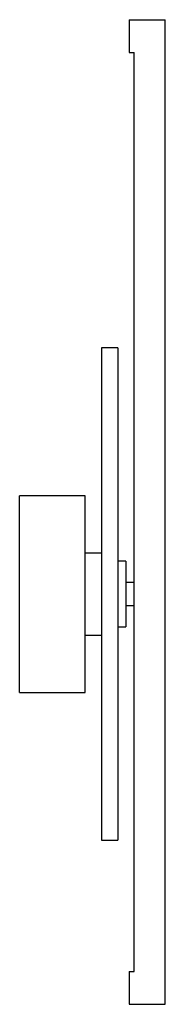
# Paper-space layout '_Izquierda' of a CAD drawing. Header units: inches. Extents: x 22.1 to 25.6, y -11.6 to 12.
import ezdxf

# ---------------------------------------------------------------- set-up
doc = ezdxf.new("R2010")
doc.units = ezdxf.units.IN
doc.header["$MEASUREMENT"] = 0

psp = doc.layouts.new('_Izquierda')

# ---------------------------------------------------------------- linework, layer by layer
at = {"color": 7, "linetype": 'Continuous', "lineweight": 25}
for p, q in [((24.685, 11.972), (24.685, 11.185)), ((24.685, 11.972), (25.551, 11.972)), ((25.551, -11.65), (25.551, 11.972)), ((24.685, 11.185), (24.803, 11.185)), ((24.803, -10.862), (24.803, 11.185)), ((24.409, 4.098), (24.016, 4.098)), ((24.016, 4.098), (24.016, -7.713)), ((24.409, 4.098), (24.409, -7.713)), ((23.622, 0.553), (22.052, 0.553)), ((22.052, -4.167), (22.052, 0.553)), ((23.622, -4.167), (23.622, 0.553)), ((24.016, -0.823), (23.622, -0.823)), ((24.606, -1.02), (24.409, -1.02)), ((24.606, -1.02), (24.606, -2.594)), ((24.803, -1.531), (24.606, -1.531)), ((24.606, -2.083), (24.803, -2.083)), ((24.409, -2.594), (24.606, -2.594)), ((23.622, -2.791), (24.016, -2.791)), ((22.052, -4.167), (23.622, -4.167)), ((24.016, -7.713), (24.409, -7.713)), ((24.685, -10.862), (24.685, -11.65)), ((24.685, -10.862), (24.803, -10.862)), ((24.685, -11.65), (25.551, -11.65))]:
    psp.add_line(p, q, dxfattribs=at)

doc.saveas('drawing.dxf')
